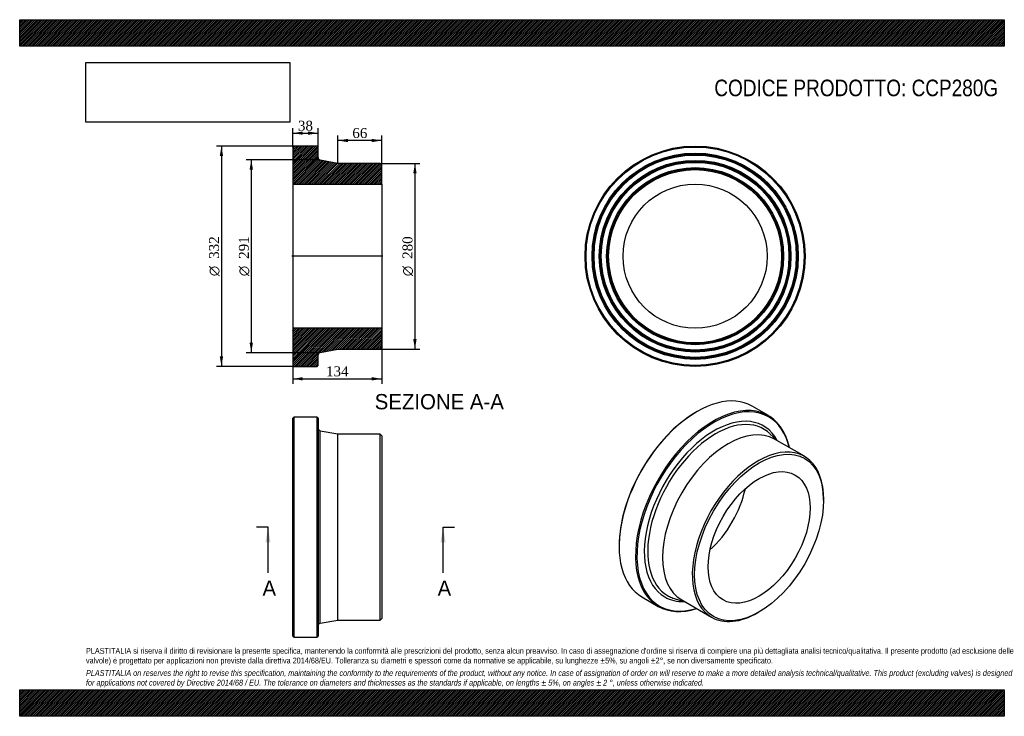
# Model space of a CAD drawing. Header units: millimetres. Extents: x 0 to 1485, y 0 to 1050.
import ezdxf
from ezdxf.enums import TextEntityAlignment as Align
from ezdxf.lldxf.tags import DXFTag

# ---------------------------------------------------------------- set-up
doc = ezdxf.new("R2010")
doc.units = ezdxf.units.MM
doc.header["$LTSCALE"] = 5
for name, color, linetype in [('CCP280G', 7, 'Continuous'), ('Default', 7, 'Continuous'), ('DV4_Default', 7, 'Continuous')]:
    doc.layers.add(name, color=color, linetype=linetype)
doc.styles.add('SEACAD_Solid_Edge_ANSI', font='seans.ttf')
doc.styles.add('SEACAD_Solid_Edge_ANSI1_Symbols', font='semeca1.ttf')
doc.styles.add('SEACAD_Times_New_Roman', font='times.ttf')
tags = doc.linetypes.add('CENTER2', pattern=[28.575, 19.05, -3.175, 3.175, -3.175]).pattern_tags.tags
tags[10:11] = [DXFTag(74, 4), DXFTag(75, 0), DXFTag(340, '0'), DXFTag(46, 0.0), DXFTag(50, 0.0), DXFTag(44, 0.0), DXFTag(45, 0.0)]
tags[8:9] = [DXFTag(74, 4), DXFTag(75, 0), DXFTag(340, '0'), DXFTag(46, 0.0), DXFTag(50, 0.0), DXFTag(44, 0.0), DXFTag(45, 0.0)]
tags[6:7] = [DXFTag(74, 4), DXFTag(75, 0), DXFTag(340, '0'), DXFTag(46, 0.0), DXFTag(50, 0.0), DXFTag(44, 0.0), DXFTag(45, 0.0)]
tags[4:5] = [DXFTag(74, 4), DXFTag(75, 0), DXFTag(340, '0'), DXFTag(46, 0.0), DXFTag(50, 0.0), DXFTag(44, 0.0), DXFTag(45, 0.0)]
doc.dimstyles.new('ANSImm', dxfattribs={"dimtxt": 15, "dimasz": 15, "dimexe": 7.5, "dimexo": 0, "dimgap": 3.75, "dimtad": 1, "dimdsep": 46, "dimtxsty": 'SEACAD_Times_New_Roman', "dimblk1": '_SE_FILLED', "dimblk2": '_SE_FILLED', "dimsah": 1, "dimcen": 7.5, "dimazin": 0, "dimtfac": 0.85, "dimtdec": 3, "dimtofl": 0, "dimtmove": 0, "dimatfit": 3, "dimfxl": 1, "dimarcsym": 0})
picture_1 = doc.add_image_def('image1.jpg', size_in_pixel=(4302, 1260))

# ---------------------------------------------------------------- blocks, each defined once
blk = doc.blocks.new('SE')
at = {"layer": 'CCP280G', "color": 7, "linetype": 'Continuous'}
for p, q in [((413.5, 451.1), (412, 449.6)), ((412, 120.6), (412, 449.6)), ((413.5, 451.1), (413.5, 119.1)), ((448.5, 451.1), (413.5, 451.1)), ((448.5, 119.1), (448.5, 451.1)), ((450, 449.6), (448.5, 451.1)), ((450, 449.6), (450, 120.6)), ((453.3, 140.2), (453.3, 430)), ((480, 425.1), (453.3, 430)), ((480, 145.1), (480, 425.1)), ((543.5, 425.1), (480, 425.1)), ((543.5, 145.1), (543.5, 425.1)), ((546, 422.6), (543.5, 425.1)), ((546, 422.6), (546, 147.6)), ((453.3, 140.2), (480, 145.1)), ((480, 145.1), (543.5, 145.1)), ((543.5, 145.1), (546, 147.6)), ((412, 120.6), (413.5, 119.1)), ((413.5, 119.1), (448.5, 119.1)), ((448.5, 119.1), (450, 120.6))]:
    blk.add_line(p, q, dxfattribs=at)
for centre, start, end in [((454, 434), 180, 259.6111), ((454, 136.3), 100.3889, 180)]:
    blk.add_arc(centre, 4, start, end, dxfattribs=at)
blk = doc.blocks.new('SE1')
at = {"layer": 'CCP280G', "color": 7, "linetype": 'Continuous'}
for p, q in [((1129.2, 453.2), (1104.5, 467.5)), ((1021.5, 459.2), (1020.4, 458.6)), ((1143.1, 415.2), (1130.8, 426.5)), ((1183.4, 391.9), (1138.5, 417.8)), ((1212.4, 325.7), (1212.4, 327.8)), ((904.1, 257.2), (904.1, 255.9)), ((938.5, 179.9), (963.2, 165.7)), ((987.2, 177.6), (1003.1, 172.7)), ((998.5, 175.3), (1043.4, 149.4)), ((1113.4, 156.3), (1115.2, 157.3))]:
    blk.add_line(p, q, dxfattribs=at)
for centre, major_axis, start_param, end_param in [((1021.5, 323.7), (83, 143.8), 0, 3.141593), ((1046.2, 309.4), (-83, -143.8), 2.574327, 6.283185), ((1047.3, 308.8), (82.3, 142.5), 0, 3.694381), ((1020.4, 324.3), (-82.2, -142.5), 3.926991, 5.497787), ((1047.3, 308.8), (-74.4, -128.9), 2.79955, 6.283185), ((1049.6, 307.5), (-72.4, -125.5), 3.05992, 6.283185), ((1047.3, 308.8), (82.3, 142.5), 5.730397, 6.283185), ((1068.5, 296.6), (-70, -121.2), 3.141593, 6.283185), ((1049.6, 307.5), (-72.4, -125.5), -3.271595, -3.223265), ((1113.4, 270.6), (-70, -121.2), 2.356194, 6.283185), ((1020.4, 324.3), (-54.4, -94.1), 1.058633, 2.08296), ((1047.3, 308.8), (-74.4, -128.9), 0, 0.342042), ((1049.6, 307.5), (-72.4, -125.5), 0, 0.081978), ((1049.6, 307.5), (-72.4, -125.5), 0.081978, 0.130002), ((1046.2, 309.4), (-83, -143.8), 0, 0.567265), ((1113.4, 270.6), (-70, -121.2), 0, 0.785398)]:
    blk.add_ellipse(centre, major_axis=major_axis, ratio=0.57735, start_param=start_param, end_param=end_param, dxfattribs=at)
for major_axis in [(68.8, 119.1), (-54.4, -94.1)]:
    blk.add_ellipse((1115.2, 269.6), major_axis=major_axis, ratio=0.57735, dxfattribs=at)
blk = doc.blocks.new('SE2')
at = {"layer": 'CCP280G', "color": 7, "linetype": 'Continuous'}
for radius in [166, 164.5, 155.5, 154, 152.5, 144.5, 143, 141.5, 133.5, 132, 130.5, 108.7]:
    blk.add_circle((1018.7, 693.5), radius, dxfattribs=at)
blk = doc.blocks.new('SE4')
at = {"color": 7, "linetype": 'Continuous', "style": 'SEACAD_Solid_Edge_ANSI'}
blk.add_text('A', height=23, dxfattribs=at).set_placement((366.2, 204.6), align=Align.TOP_LEFT)
blk = doc.blocks.new('SE5')
at = {"color": 7, "linetype": 'Continuous', "style": 'SEACAD_Solid_Edge_ANSI'}
blk.add_text('A', height=23, dxfattribs=at).set_placement((630.3, 204.6), align=Align.TOP_LEFT)
blk = doc.blocks.new('SEANNOT_GROUP')
at = {"linetype": 'Continuous'}
blk.add_hatch(color=7, dxfattribs=at).paths.add_polyline_path([(378.3, 262.1), (374.5, 285.1), (370.6, 262.1)])
at = {"color": 7, "linetype": 'Continuous'}
blk.add_lwpolyline([(374.5, 216.1), (374.5, 285.1)], dxfattribs=at)
blk = doc.blocks.new('SEANNOT_GROUP1')
at = {"linetype": 'Continuous'}
blk.add_hatch(color=7, dxfattribs=at).paths.add_polyline_path([(642.4, 262.1), (638.6, 285.1), (634.7, 262.1)])
at = {"color": 7, "linetype": 'Continuous'}
blk.add_lwpolyline([(638.6, 216.1), (638.6, 285.1)], dxfattribs=at)
blk = doc.blocks.new('SE3')
at = {"layer": 'Default', "color": 7, "linetype": 'CENTER2'}
for p, q in [((374.5, 285.1), (357.2, 285.1)), ((638.6, 285.1), (655.8, 285.1))]:
    blk.add_line(p, q, dxfattribs=at)
at = {"layer": 'Default', "color": 7, "linetype": 'CENTER2', "const_width": 0.0001}
blk.add_lwpolyline([(374.5, 285.1), (638.6, 285.1)], dxfattribs=at)
at = {"layer": 'Default'}
for name in ['SEANNOT_GROUP', 'SEANNOT_GROUP1', 'SE4', 'SE5']:
    blk.add_blockref(name, (0, 0), dxfattribs=at)
blk = doc.blocks.new('SE6')
at = {"layer": 'CCP280G', "linetype": 'Continuous'}
h = blk.add_hatch(dxfattribs=at)
h.set_pattern_fill('LINE', scale=0.629921, angle=45, style=0)
edge = h.paths.add_edge_path()
edge.add_line((543.5, 833.5), (480, 833.5))
edge.add_line((480, 833.5), (453.3, 838.4))
edge.add_arc((454, 842.4), 4, 180, 259.6111, ccw=False)
edge.add_line((450, 842.4), (450, 858))
edge.add_line((450, 858), (448.5, 859.5))
edge.add_line((448.5, 859.5), (413.5, 859.5))
edge.add_line((413.5, 859.5), (412, 858))
edge.add_line((412, 858), (412, 849))
edge.add_line((412, 849), (413.1, 847.5))
edge.add_line((413.1, 847.5), (412, 846))
edge.add_line((412, 846), (412, 838))
edge.add_line((412, 838), (413.1, 836.5))
edge.add_line((413.1, 836.5), (412, 835))
edge.add_line((412, 835), (412, 827))
edge.add_line((412, 827), (413.1, 825.5))
edge.add_line((413.1, 825.5), (412, 824))
edge.add_line((412, 824), (412, 802.2))
edge.add_line((412, 802.2), (546, 802.2))
edge.add_line((546, 802.2), (546, 831))
edge.add_line((546, 831), (543.5, 833.5))
h = blk.add_hatch(dxfattribs=at)
h.set_pattern_fill('LINE', scale=0.62992, angle=45, style=0)
edge = h.paths.add_edge_path()
edge.add_line((546, 556), (546, 584.8))
edge.add_line((546, 584.8), (412, 584.8))
edge.add_line((412, 584.8), (412, 563))
edge.add_line((412, 563), (413.1, 561.5))
edge.add_line((413.1, 561.5), (412, 560))
edge.add_line((412, 560), (412, 552))
edge.add_line((412, 552), (413.1, 550.5))
edge.add_line((413.1, 550.5), (412, 549))
edge.add_line((412, 549), (412, 541))
edge.add_line((412, 541), (413.1, 539.5))
edge.add_line((413.1, 539.5), (412, 538))
edge.add_line((412, 538), (412, 529))
edge.add_line((412, 529), (413.5, 527.5))
edge.add_line((413.5, 527.5), (448.5, 527.5))
edge.add_line((448.5, 527.5), (450, 529))
edge.add_line((450, 529), (450, 544.7))
edge.add_arc((454, 544.7), 4, 100.3889, 180, ccw=False)
edge.add_line((453.3, 548.6), (480, 553.5))
edge.add_line((480, 553.5), (543.5, 553.5))
edge.add_line((543.5, 553.5), (546, 556))
at = {"layer": 'CCP280G', "color": 7, "linetype": 'Continuous'}
for p, q in [((412, 858), (413.5, 859.5)), ((412, 858), (412, 849)), ((412, 849), (412, 846)), ((412, 849), (413.1, 847.5)), ((413.1, 847.5), (412, 846)), ((448.5, 859.5), (413.5, 859.5)), ((448.5, 859.5), (450, 858)), ((450, 842.4), (450, 858)), ((412, 846), (412, 838)), ((412, 838), (412, 835)), ((412, 838), (413.1, 836.5)), ((413.1, 836.5), (412, 835)), ((412, 835), (412, 827)), ((480, 833.5), (453.3, 838.4)), ((543.5, 833.5), (480, 833.5)), ((543.5, 833.5), (546, 831)), ((412, 827), (412, 824)), ((412, 827), (413.1, 825.5)), ((413.1, 825.5), (412, 824)), ((412, 824), (412, 802.2)), ((546, 802.2), (546, 831)), ((412, 802.2), (412, 584.8)), ((412, 802.2), (546, 802.2)), ((546, 802.2), (546, 584.8)), ((546, 584.8), (412, 584.8)), ((412, 584.8), (412, 563)), ((546, 556), (546, 584.8)), ((412, 563), (412, 560)), ((412, 563), (413.1, 561.5)), ((413.1, 561.5), (412, 560)), ((412, 560), (412, 552)), ((412, 552), (412, 549)), ((412, 552), (413.1, 550.5)), ((413.1, 550.5), (412, 549)), ((453.3, 548.6), (480, 553.5)), ((480, 553.5), (543.5, 553.5)), ((546, 556), (543.5, 553.5)), ((412, 549), (412, 541)), ((412, 541), (412, 538)), ((412, 541), (413.1, 539.5)), ((413.1, 539.5), (412, 538)), ((412, 538), (412, 529)), ((450, 529), (450, 544.7)), ((413.5, 527.5), (412, 529)), ((413.5, 527.5), (448.5, 527.5)), ((450, 529), (448.5, 527.5))]:
    blk.add_line(p, q, dxfattribs=at)
for centre, start, end in [((454, 842.4), 180, 259.6111), ((454, 544.7), 100.3889, 180)]:
    blk.add_arc(centre, 4, start, end, dxfattribs=at)
at = {"layer": 'DV4_Default', "color": 7, "linetype": 'CENTER2'}
for p, q in [((450, 842.4), (450, 839)), ((450, 839), (453.3, 838.4)), ((547.8, 693.5), (410.3, 693.5)), ((453.3, 548.6), (450, 548)), ((450, 544.7), (450, 548))]:
    blk.add_line(p, q, dxfattribs=at)
blk = doc.blocks.new('DMBLK25')
at = {"layer": 'Default', "linetype": 'Continuous'}
for points in [[(427, 881.5), (412, 879), (427, 876.5)], [(435, 881.5), (435, 876.5), (450, 879)]]:
    blk.add_hatch(color=7, dxfattribs=at).paths.add_polyline_path(points)
at = {"layer": 'Default', "color": 7, "linetype": 'Continuous'}
for p, q in [((412, 858), (412, 886.5)), ((412, 879), (450, 879)), ((450, 858), (450, 886.5))]:
    blk.add_line(p, q, dxfattribs=at)
at = {"layer": 'Default', "color": 7, "linetype": 'Continuous', "style": 'SEACAD_Times_New_Roman'}
blk.add_text('38', height=15, dxfattribs=at).set_placement((419.7, 897.7), align=Align.TOP_LEFT)
blk = doc.blocks.new('_SE_FILLED')
at = {"color": 0}
blk.add_line((0, 0), (-1, 0), dxfattribs=at)
blk.add_solid([(0, 0), (-1, -0.1665), (-1, 0.1665), (0, 0)], dxfattribs=at)
blk = doc.blocks.new('GDimGGroup')
at = {"layer": 'Default', "linetype": 'Continuous'}
for points in [[(301.8, 844.5), (306.8, 844.5), (304.3, 859.5)], [(301.8, 542.5), (304.3, 527.5), (306.8, 542.5)]]:
    blk.add_hatch(color=7, dxfattribs=at).paths.add_polyline_path(points)
at = {"layer": 'Default', "color": 7, "linetype": 'Continuous'}
for p, q in [((431, 859.5), (296.8, 859.5)), ((304.3, 859.5), (304.3, 527.5)), ((431, 527.5), (296.8, 527.5))]:
    blk.add_line(p, q, dxfattribs=at)
for s, style, p in [('332', 'SEACAD_Times_New_Roman', (285.6, 689.5)), ('O', 'SEACAD_Solid_Edge_ANSI1_Symbols', (285.6, 663.4))]:
    blk.add_text(s, height=15, rotation=90, dxfattribs=dict(at, style=style)).set_placement(p, align=Align.TOP_LEFT)
blk = doc.blocks.new('GDimGGroup1')
at = {"layer": 'Default', "linetype": 'Continuous'}
for points in [[(346.8, 824), (351.8, 824), (349.3, 839)], [(346.8, 563), (349.3, 548), (351.8, 563)]]:
    blk.add_hatch(color=7, dxfattribs=at).paths.add_polyline_path(points)
at = {"layer": 'Default', "color": 7, "linetype": 'Continuous'}
for p, q in [((450, 839), (341.8, 839)), ((349.3, 839), (349.3, 548)), ((450, 548), (341.8, 548))]:
    blk.add_line(p, q, dxfattribs=at)
for s, style, p in [('291', 'SEACAD_Times_New_Roman', (330.6, 689.5)), ('O', 'SEACAD_Solid_Edge_ANSI1_Symbols', (330.6, 663.4))]:
    blk.add_text(s, height=15, rotation=90, dxfattribs=dict(at, style=style)).set_placement(p, align=Align.TOP_LEFT)
blk = doc.blocks.new('GDimGGroup2')
at = {"layer": 'Default', "linetype": 'Continuous'}
for points in [[(598.6, 818.5), (596.1, 833.5), (593.6, 818.5)], [(598.6, 568.5), (593.6, 568.5), (596.1, 553.5)]]:
    blk.add_hatch(color=7, dxfattribs=at).paths.add_polyline_path(points)
at = {"layer": 'Default', "color": 7, "linetype": 'Continuous'}
for p, q in [((543.5, 833.5), (603.6, 833.5)), ((596.1, 833.5), (596.1, 553.5)), ((543.5, 553.5), (603.6, 553.5))]:
    blk.add_line(p, q, dxfattribs=at)
for s, style, p in [('280', 'SEACAD_Times_New_Roman', (577.4, 689.5)), ('O', 'SEACAD_Solid_Edge_ANSI1_Symbols', (577.4, 663.4))]:
    blk.add_text(s, height=15, rotation=90, dxfattribs=dict(at, style=style)).set_placement(p, align=Align.TOP_LEFT)
blk = doc.blocks.new('DMBLK26')
at = {"layer": 'Default', "linetype": 'Continuous'}
for points in [[(495, 870.4), (480, 867.9), (495, 865.4)], [(531, 870.4), (531, 865.4), (546, 867.9)]]:
    blk.add_hatch(color=7, dxfattribs=at).paths.add_polyline_path(points)
at = {"layer": 'Default', "color": 7, "linetype": 'Continuous'}
for p, q in [((480, 833.5), (480, 875.4)), ((546, 867.9), (480, 867.9)), ((546, 802.2), (546, 875.4))]:
    blk.add_line(p, q, dxfattribs=at)
at = {"layer": 'Default', "color": 7, "linetype": 'Continuous', "style": 'SEACAD_Times_New_Roman'}
blk.add_text('66', height=15, dxfattribs=at).set_placement((501.7, 886.7), align=Align.TOP_LEFT)
blk = doc.blocks.new('DMBLK27')
at = {"layer": 'Default', "linetype": 'Continuous'}
for points in [[(427, 506.2), (427, 511.2), (412, 508.7)], [(531, 506.2), (546, 508.7), (531, 511.2)]]:
    blk.add_hatch(color=7, dxfattribs=at).paths.add_polyline_path(points)
at = {"layer": 'Default', "color": 7, "linetype": 'Continuous'}
for p, q in [((412, 584.8), (412, 501.2)), ((546, 584.8), (546, 501.2)), ((412, 508.7), (546, 508.7))]:
    blk.add_line(p, q, dxfattribs=at)
at = {"layer": 'Default', "color": 7, "linetype": 'Continuous', "style": 'SEACAD_Times_New_Roman'}
blk.add_text('134', height=15, dxfattribs=at).set_placement((462, 527.5), align=Align.TOP_LEFT)

msp = doc.modelspace()

# ---------------------------------------------------------------- hatches: boundary and pattern name
at = {"layer": 'Default', "linetype": 'Continuous'}
h = msp.add_hatch(dxfattribs=at)
h.set_pattern_fill('LINE', scale=0.629921, angle=45, style=0)
h.paths.add_polyline_path([(1485, 1010), (1485, 1050), (0, 1050), (0, 1010)])
for points in [[(1485, 1010), (1485, 1050), (0, 1050), (0, 1010)], [(1485, 0), (1485, 40), (0, 40), (0, 0)]]:
    msp.add_hatch(color=7, dxfattribs=at).paths.add_polyline_path(points)
h = msp.add_hatch(dxfattribs=at)
h.set_pattern_fill('LINE', scale=0.629921, angle=45, style=0)
h.paths.add_polyline_path([(1485, 0), (1485, 40), (0, 40), (0, 0)])

# ---------------------------------------------------------------- linework, layer by layer
at = {"layer": 'Default', "color": 7, "linetype": 'Continuous'}
for p, q in [((0, 1050), (1485, 1050)), ((0, 1010), (0, 1050)), ((1485, 1050), (1485, 1010)), ((1485, 1010), (0, 1010)), ((0, 40), (1485, 40)), ((0, 0), (0, 40)), ((1485, 40), (1485, 0)), ((1485, 0), (0, 0))]:
    msp.add_line(p, q, dxfattribs=at)

# ---------------------------------------------------------------- block references
at = {"layer": 'Default'}
for name in ['GDimGGroup', 'SE6', 'SE2', 'GDimGGroup1', 'GDimGGroup2', 'SE1', 'SE', 'SE3']:
    msp.add_blockref(name, (0, 0), dxfattribs=at)

# ---------------------------------------------------------------- texts
at = {"layer": 'Default', "color": 7, "linetype": 'Continuous', "style": 'SEACAD_Solid_Edge_ANSI'}
msp.add_text('SEZIONE A-A', height=23, dxfattribs=at).set_placement((535.455, 485.732), align=Align.TOP_LEFT)
at = {"layer": 'Default', "attachment_point": 1}
for s, insert, char_height, width in [('{\\fArial Narrow|b0||i0||c0|p34;\\C7;\\H25.;\\W1.;CODICE PRODOTTO: CCP280G}', (1047.639, 959.671), 25, 429.25005), ("{\\fArial Narrow|b0||i0||c0|p34;\\C7;\\H8.75;\\W1.;PLASTITALIA si riserva il diritto di revisionare la presente specifica, mantenendo la conformità alle prescrizioni del prodotto, senza alcun preavviso. In caso di assegnazione d'ordine si riserva di compiere una più dettagliata analisi tecnico/qualitativa. Il presente prodotto (ad esclusione delle \\P}{\\fArial Narrow|b0||i0||c0|p34;\\C7;\\H8.75;\\W1.;valvole) è progettato per applicazioni non previste dalla direttiva 2014/68/EU. Tolleranza su diametri e spessori come da normative se applicabile, su lunghezze ±5%, su angoli ±2°, se non diversamente specificato.\\P}{\\fArial Narrow|b0||i0||c0|p34;\\C7;\\H2.5;\\W1.;   \\P}{\\fArial Narrow|b0||i1||c0|p34;\\C7;\\H8.75;\\W1.;PLASTITALIA on reserves the right to revise this specification, maintaining the conformity to the requirements of the product, without any notice. In case of assignation of order on will reserve to make a more detailed analysis technical/qualitative. This product (excluding valves) is designed \\P}{\\fArial Narrow|b0||i1||c0|p34;\\C7;\\H8.75;\\W1.;for applications not covered by Directive 2014/68 / EU. The tolerance on diameters and thicknesses as the standards if applicable, on lengths ± 5%, on angles ± 2 °, unless otherwise indicated.\\P}", (100, 103.012), 8.75, 1285)]:
    msp.add_mtext(s, dxfattribs=dict(at, insert=insert, char_height=char_height, width=width))

# ---------------------------------------------------------------- dimensions: what is measured, and where the dimension line sits
at = {"layer": 'Default', "color": 7, "linetype": 'Continuous'}
for base, p1, p2, picture, middle in [((412.034, 878.954), (412.034, 858.026), (450.034, 858.026), 'DMBLK25', (431.034, 878.954)), ((412.034, 508.717), (412.034, 584.826), (546.034, 584.826), 'DMBLK27', (479.034, 508.717))]:
    dim = msp.add_linear_dim(base=base, p1=p1, p2=p2, angle=0, text='\\A1;<>', dimstyle='ANSImm', dxfattribs=at)
    dim.commit()
    dim.dimension.update_dxf_attribs({"geometry": picture, "text_midpoint": middle, "dimtype": 161})
dim = msp.add_linear_dim(base=(480.034, 867.916), p1=(546.034, 802.226), p2=(480.034, 833.526), text='\\A1;<>', dimstyle='ANSImm', dxfattribs=at)
dim.commit()
dim.dimension.update_dxf_attribs({"geometry": 'DMBLK26', "text_midpoint": (513.034, 867.916), "dimtype": 160})

# ---------------------------------------------------------------- pictures from other files: only their frames are drawn
image = msp.add_image(picture_1, insert=(100, 895.516), size_in_units=(307.286, 90))
image.dxf.flags = 7

doc.saveas('drawing.dxf')
